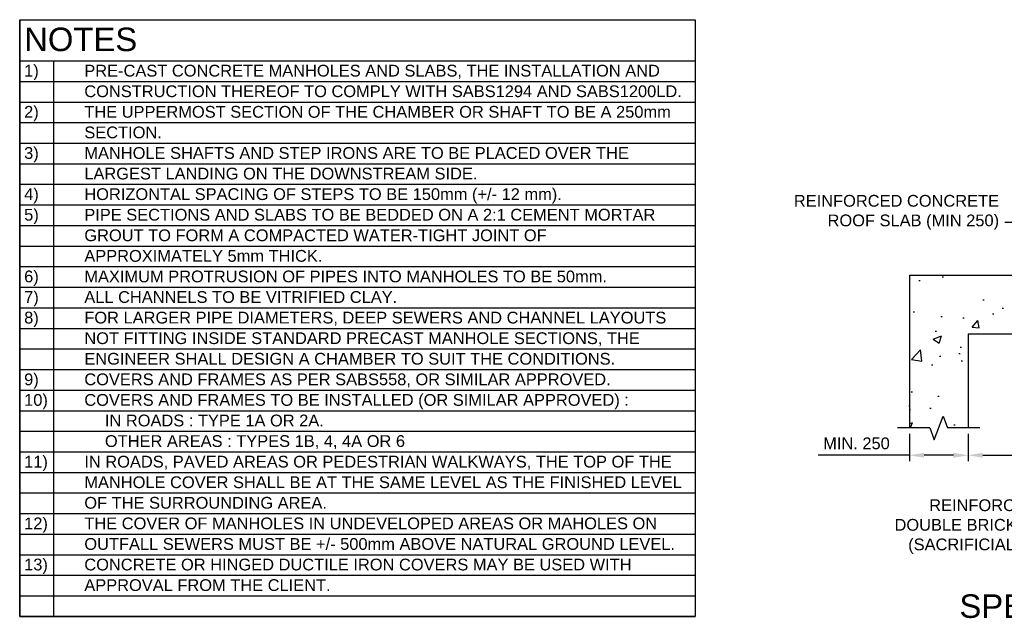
# Model space of a CAD drawing. Header units: millimetres. Extents: x 41998 to 42575, y 59051 to 59371.
# Tile 2 of 7: x 42023 to 42191, y 59263 to 59365. Entities that reach past the tile are written whole.
import ezdxf
from ezdxf.enums import TextEntityAlignment as Align

# ---------------------------------------------------------------- set-up
doc = ezdxf.new("R2010")
doc.units = ezdxf.units.MM
doc.header["$MEASUREMENT"] = 0
for name, color, linetype in [('CAPTIONS 5.0', 3, 'Continuous'), ('DIMS', 1, 'Continuous'), ('GEN2', 7, 'Continuous'), ('GEN3', 4, 'Continuous'), ('HATCH', 253, 'Continuous'), ('NOTES A1-A4', 7, 'Continuous')]:
    doc.layers.add(name, color=color, linetype=linetype)
doc.layers.add('CONSTR', color=9, linetype='Continuous', plot=False)
doc.styles.add('JW TEXT', font='gbeitc.shx')
doc.styles.add('Style-Arial', font='arial.ttf')
doc.dimstyles.new('JW DIMS', dxfattribs={"dimscale": 0, "dimtxt": 2.5, "dimasz": 2.5, "dimexe": 1, "dimexo": 1, "dimgap": 1, "dimtad": 1, "dimtoh": 1, "dimtxsty": 'JW TEXT', "dimcen": 2.5, "dimadec": 0, "dimazin": 0, "dimtfac": 1, "dimtmove": 0, "dimatfit": 3, "dimfxl": 1, "dimarcsym": 0})

# ---------------------------------------------------------------- blocks, each defined once
blk = doc.blocks.new('*D918')
at = {"layer": 'Defpoints', "color": 0, "transparency": 16777216}
for p in [(42184.43, 59295.09), (42242.65, 59295.09), (42242.65, 59290.44)]:
    blk.add_point(p, dxfattribs=at)
at = {"layer": 'DIMS', "color": 0, "lineweight": -2, "transparency": 16777216}
for p, q in [((42184.43, 59294.09), (42184.43, 59289.44)), ((42242.65, 59294.09), (42242.65, 59289.44)), ((42186.93, 59290.44), (42240.15, 59290.44))]:
    blk.add_line(p, q, dxfattribs=at)
at = {"layer": 'DIMS', "color": 0, "transparency": 16777216}
for points in [[(42186.93, 59290.86), (42186.93, 59290.02), (42184.43, 59290.44)], [(42240.15, 59290.86), (42240.15, 59290.02), (42242.65, 59290.44)]]:
    blk.add_solid(points, dxfattribs=at)
at = {"layer": 'DIMS', "color": 0, "transparency": 16777216, "insert": (42213.54, 59292.48), "char_height": 2, "attachment_point": 5, "style": 'Style-Arial'}
blk.add_mtext('DESIGNED TO SUIT', dxfattribs=at)
blk = doc.blocks.new('*D912')
at = {"layer": 'Defpoints', "color": 0, "transparency": 16777216}
for p in [(42174.43, 59295.09), (42184.43, 59295.09), (42174.43, 59290.44)]:
    blk.add_point(p, dxfattribs=at)
at = {"layer": 'DIMS', "color": 0, "lineweight": -2, "transparency": 16777216}
for p, q in [((42174.43, 59294.09), (42174.43, 59289.44)), ((42184.43, 59294.09), (42184.43, 59289.44)), ((42174.43, 59290.44), (42158.93, 59290.44)), ((42181.93, 59290.44), (42176.93, 59290.44))]:
    blk.add_line(p, q, dxfattribs=at)
at = {"layer": 'DIMS', "color": 0, "transparency": 16777216}
for points in [[(42176.93, 59290.86), (42176.93, 59290.02), (42174.43, 59290.44)], [(42181.93, 59290.86), (42181.93, 59290.02), (42184.43, 59290.44)]]:
    blk.add_solid(points, dxfattribs=at)
at = {"layer": 'DIMS', "color": 0, "transparency": 16777216, "insert": (42165.43, 59292.46), "char_height": 2, "attachment_point": 5, "style": 'Style-Arial'}
blk.add_mtext('MIN. 250', dxfattribs=at)

msp = doc.modelspace()

# ---------------------------------------------------------------- hatches: boundary and pattern name
at = {"layer": 'HATCH'}
h = msp.add_hatch(dxfattribs=at)
h.set_pattern_fill('AR-CONC', color=256, scale=0.08, style=0)
h.set_pattern_definition([(50, (41868.185, 59009.1), (14.57477, -1.27513), [1.524, -16.764]), (355, (41868.185, 59009.1), (-2.81943, 15.28453), [1.2192, -13.4112]), (100.451, (41869.399, 59008.994), (11.7554, 14.00934), [1.2952, -14.2472]), (46.184, (41868.185, 59013.164), (21.6863, -3.3634), [2.286, -25.146]), (96.6356, (41869.992, 59012.884), (18.9923, 19.794), [1.9428, -21.3708]), (351.184, (41868.185, 59013.164), (18.9924, 19.794), [1.8288, -20.1168]), (21, (41870.217, 59012.148), (12.1292, -8.18124), [1.524, -16.764]), (326, (41870.217, 59012.148), (4.94416, 14.73504), [1.2192, -13.4112]), (71.4514, (41871.227, 59011.466), (17.0733, 6.55383), [1.2952, -14.2472]), (37.5, (41868.1846, 59009.1), (0.24709, 6.764403), [0, -13.24864, 0, -13.6144, 0, -13.462]), (7.5, (41868.1846, 59009.1), (5.34557, 8.01445), [0, -7.76224, 0, -12.94384, 0, -5.1308]), (327.5, (41863.653, 59009.1), (10.84725, -0.4583), [0, -5.08, 0, -15.8496, 0, -21.0312]), (317.5, (41861.621, 59009.1), (11.85033, 2.03412), [0, -6.604, 0, -10.52576, 0, -14.9352])])
h.paths.add_polyline_path([(42196.562, 59316.835), (42198.562, 59317.585), (42198.562, 59321.085), (42174.426, 59321.085), (42174.426, 59295.086), (42177.926, 59295.086), (42178.676, 59293.086), (42180.176, 59297.086), (42180.926, 59295.086), (42184.426, 59295.086), (42184.426, 59311.085), (42198.562, 59311.085), (42198.562, 59314.585), (42200.562, 59315.335)])
h.paths.add_polyline_path([(42212.649, 59320.505), (42212.271, 59320.505, -0.2058197), (42211.981, 59320.629), (42211.667, 59320.96, 0.2058197), (42211.377, 59321.085), (42210.449, 59321.085), (42201.184, 59321.085), (42201.184, 59317.585), (42199.184, 59316.835), (42203.184, 59315.335), (42201.184, 59314.585), (42201.184, 59311.085), (42212.649, 59311.085)])
h.paths.add_polyline_path([(42252.649, 59321.085), (42244.849, 59321.085), (42243.921, 59321.085, 0.2058197), (42243.631, 59320.96), (42243.317, 59320.629, -0.2058197), (42243.027, 59320.505), (42242.649, 59320.505), (42242.649, 59311.085), (42242.649, 59295.086), (42246.149, 59295.086), (42246.899, 59293.086), (42248.399, 59297.086), (42249.149, 59295.086), (42252.649, 59295.086)])

# ---------------------------------------------------------------- linework, layer by layer
at = {"layer": 'CONSTR'}
for p, q in [((42023.022, 59364.527), (42023.022, 59263.027)), ((42023.022, 59364.527), (42127.022, 59364.527)), ((42023.022, 59364.527), (42127.022, 59364.527)), ((42137.979, 59364.527), (42137.979, 59263.027)), ((42023.022, 59357.527), (42137.979, 59357.527)), ((42028.802, 59357.527), (42028.802, 59263.027)), ((42023.022, 59354.027), (42137.979, 59354.027)), ((42023.022, 59350.527), (42137.979, 59350.527)), ((42023.022, 59347.027), (42137.979, 59347.027)), ((42023.022, 59343.527), (42137.979, 59343.527)), ((42023.022, 59340.027), (42137.979, 59340.027)), ((42023.022, 59336.527), (42137.979, 59336.527)), ((42023.022, 59333.027), (42137.979, 59333.027)), ((42023.022, 59329.527), (42137.979, 59329.527)), ((42023.022, 59326.027), (42137.979, 59326.027)), ((42023.022, 59322.527), (42137.979, 59322.527)), ((42023.022, 59319.027), (42137.979, 59319.027)), ((42023.022, 59315.527), (42137.979, 59315.527)), ((42023.022, 59312.027), (42137.979, 59312.027)), ((42023.022, 59308.527), (42137.979, 59308.527)), ((42023.022, 59305.027), (42137.979, 59305.027)), ((42023.022, 59301.527), (42137.979, 59301.527)), ((42023.022, 59298.027), (42137.979, 59298.027)), ((42023.022, 59294.527), (42137.979, 59294.527)), ((42023.022, 59291.027), (42137.979, 59291.027)), ((42023.022, 59287.527), (42137.979, 59287.527)), ((42023.022, 59284.027), (42137.979, 59284.027)), ((42023.022, 59280.527), (42137.979, 59280.527)), ((42023.022, 59277.027), (42137.979, 59277.027)), ((42023.022, 59273.527), (42137.979, 59273.527)), ((42023.022, 59270.027), (42137.979, 59270.027)), ((42023.022, 59266.527), (42137.979, 59266.527)), ((42023.022, 59263.027), (42137.979, 59263.027))]:
    msp.add_line(p, q, dxfattribs=at)
at = {"layer": 'GEN2'}
for p, q in [((42178.676, 59293.086), (42180.176, 59297.086)), ((42180.176, 59297.086), (42180.926, 59295.086)), ((42177.926, 59295.086), (42172.426, 59295.086)), ((42177.926, 59295.086), (42178.676, 59293.086)), ((42186.426, 59295.086), (42180.926, 59295.086))]:
    msp.add_line(p, q, dxfattribs=at)
at = {"layer": 'GEN3'}
for p, q in [((42174.426, 59321.085), (42198.562, 59321.085)), ((42174.426, 59321.085), (42174.426, 59295.086)), ((42184.426, 59311.085), (42198.562, 59311.085)), ((42184.426, 59311.085), (42184.426, 59295.086))]:
    msp.add_line(p, q, dxfattribs=at)
msp.add_lwpolyline([(42023.022, 59364.527), (42137.979, 59364.527), (42137.979, 59263.027), (42023.022, 59263.027)], close=True, dxfattribs=at)

# ---------------------------------------------------------------- texts
at = {"layer": 'CAPTIONS 5.0', "style": 'Style-Arial'}
msp.add_text('SPECIALLY DESIGNED', height=4, dxfattribs=at).set_placement((42213.538, 59262.785), align=Align.CENTER)
at = {"layer": 'DIMS', "char_height": 2, "attachment_point": 9, "style": 'Style-Arial'}
for s, insert in [('REINFORCED CONCRETE\\PROOF SLAB (MIN 250)', (42189.696, 59328.787)), ('REINFORCED CONCRETE OR\\PDOUBLE BRICK CHAMBER WALLS\\P(SACRIFICIAL LAYER MIN 50mm)', (42217.697, 59273.678))]:
    msp.add_mtext(s, dxfattribs=dict(at, insert=insert))
at = {"layer": 'NOTES A1-A4', "style": 'Style-Arial'}
for s, height, p in [('NOTES', 4, (42023.781, 59359.183)), ('1)', 2, (42023.781, 59354.858)), ('PRE-CAST CONCRETE MANHOLES AND SLABS, THE INSTALLATION AND', 2, (42034.022, 59354.858)), ('CONSTRUCTION THEREOF TO COMPLY WITH SABS1294 AND SABS1200LD.', 2, (42034.022, 59351.358)), ('2)', 2, (42023.781, 59347.858)), ('THE UPPERMOST SECTION OF THE CHAMBER OR SHAFT TO BE A 250mm ', 2, (42034.022, 59347.858)), ('SECTION.', 2, (42034.022, 59344.358)), ('3)', 2, (42023.781, 59340.858)), ('MANHOLE SHAFTS AND STEP IRONS ARE TO BE PLACED OVER THE', 2, (42034.022, 59340.858)), ('LARGEST LANDING ON THE DOWNSTREAM SIDE.', 2, (42034.022, 59337.358)), ('4)', 2, (42023.781, 59333.858)), ('HORIZONTAL SPACING OF STEPS TO BE 150mm (+/- 12 mm).', 2, (42034.022, 59333.858)), ('5)', 2, (42023.781, 59330.358)), ('PIPE SECTIONS AND SLABS TO BE BEDDED ON A 2:1 CEMENT MORTAR ', 2, (42034.022, 59330.358)), ('GROUT TO FORM A COMPACTED WATER-TIGHT JOINT OF', 2, (42034.022, 59326.858)), ('APPROXIMATELY 5mm THICK.', 2, (42034.022, 59323.358)), ('6)', 2, (42023.781, 59319.858)), ('MAXIMUM PROTRUSION OF PIPES INTO MANHOLES TO BE 50mm.', 2, (42034.022, 59319.858)), ('7)', 2, (42023.781, 59316.358)), ('ALL CHANNELS TO BE VITRIFIED CLAY.', 2, (42034.022, 59316.358)), ('8)', 2, (42023.781, 59312.858)), ('FOR LARGER PIPE DIAMETERS, DEEP SEWERS AND CHANNEL LAYOUTS', 2, (42034.022, 59312.858)), ('NOT FITTING INSIDE STANDARD PRECAST MANHOLE SECTIONS, THE', 2, (42034.022, 59309.358)), ('ENGINEER SHALL DESIGN A CHAMBER TO SUIT THE CONDITIONS.', 2, (42034.022, 59305.858)), ('9)', 2, (42023.781, 59302.358)), ('COVERS AND FRAMES AS PER SABS558, OR SIMILAR APPROVED.', 2, (42034.022, 59302.358)), ('10)', 2, (42023.781, 59298.858)), ('COVERS AND FRAMES TO BE INSTALLED (OR SIMILAR APPROVED) :', 2, (42034.022, 59298.858)), ('IN ROADS : TYPE 1A OR 2A.', 2, (42037.522, 59295.358)), ('OTHER AREAS : TYPES 1B, 4, 4A OR 6', 2, (42037.522, 59291.858)), ('11)', 2, (42023.781, 59288.358)), ('IN ROADS, PAVED AREAS OR PEDESTRIAN WALKWAYS, THE TOP OF THE ', 2, (42034.022, 59288.358)), ('MANHOLE COVER SHALL BE AT THE SAME LEVEL AS THE FINISHED LEVEL', 2, (42034.022, 59284.858)), ('OF THE SURROUNDING AREA.', 2, (42034.022, 59281.358)), ('12)', 2, (42023.781, 59277.858)), ('THE COVER OF MANHOLES IN UNDEVELOPED AREAS OR MAHOLES ON', 2, (42034.022, 59277.858)), ('OUTFALL SEWERS MUST BE +/- 500mm ABOVE NATURAL GROUND LEVEL.', 2, (42034.022, 59274.358)), ('13)', 2, (42023.781, 59270.858)), ('CONCRETE OR HINGED DUCTILE IRON COVERS MAY BE USED WITH', 2, (42034.022, 59270.858)), ('APPROVAL FROM THE CLIENT.', 2, (42034.022, 59267.358))]:
    msp.add_text(s, height=height, dxfattribs=at).set_placement(p)

# ---------------------------------------------------------------- dimensions: what is measured, and where the dimension line sits
at = {"layer": 'DIMS'}
for base, p2, text, picture, middle in [((42242.649, 59290.442), (42242.649, 59295.086), 'DESIGNED TO SUIT', '*D918', (42213.538, 59292.476)), ((42174.426, 59290.442), (42174.426, 59295.086), 'MIN. 250', '*D912', (42165.429, 59292.463))]:
    dim = msp.add_linear_dim(base=base, p1=(42184.426, 59295.086), p2=p2, text=text, dimstyle='JW DIMS', override={"dimscale": 1, "dimtxt": 2, "dimtxsty": 'Style-Arial'}, dxfattribs=at)
    dim.commit()
    dim.dimension.update_dxf_attribs({"geometry": picture, "text_midpoint": middle})

# ---------------------------------------------------------------- leaders
at = {"layer": 'DIMS', "annotation_type": 0, "has_hookline": 1, "hookline_direction": 1}
for points, text_width in [([(42193.391, 59319.668), (42193.196, 59330.037), (42190.696, 59330.037)], 34.557), ([(42242.649, 59296.653), (42221.197, 59274.928), (42218.697, 59274.928)], 45.439)]:
    msp.add_leader(points, dimstyle='JW DIMS', override={"dimscale": 1, "dimtad": 0}, dxfattribs=dict(at, text_width=text_width))

doc.saveas('drawing.dxf')
